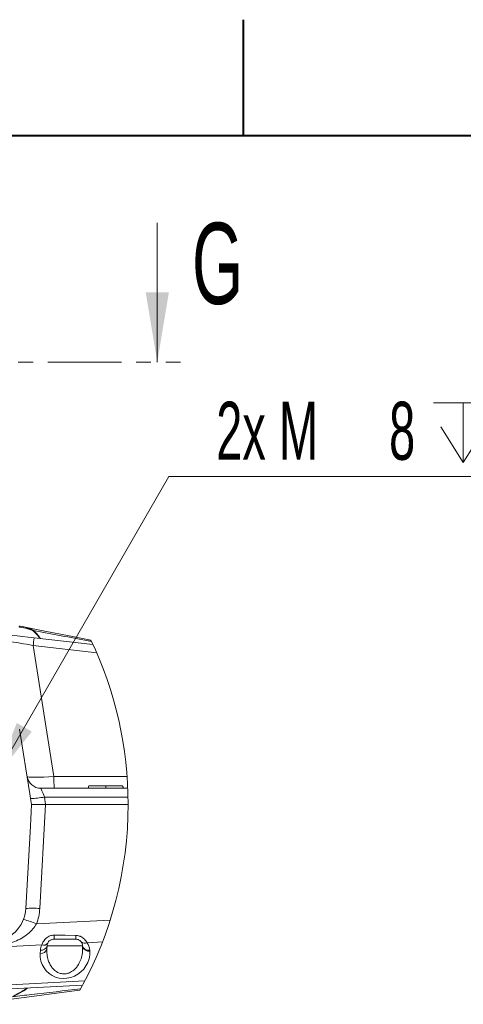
# Model space of a CAD drawing. Header units: millimetres. Extents: x 0 to 8410, y 0 to 5940.
# Tile 114 of 256: x 1213 to 1594, y 5092 to 5940. Entities that reach past the tile are written whole.
import ezdxf

# ---------------------------------------------------------------- set-up
doc = ezdxf.new("R2010")
doc.units = ezdxf.units.MM
doc.header["$LTSCALE"] = 10
doc.linetypes.add('CENTER', pattern=[10.16, 6.35, -1.27, 1.27, -1.27])
doc.styles.add('SLDTEXTSTYLE0', font='TXT', dxfattribs={"width": 0.605})
doc.dimstyles.new('SLDDIMSTYLE17', dxfattribs={"dimtxt": 50, "dimasz": 50, "dimexe": 0, "dimexo": 0.0625, "dimgap": 12.5, "dimtad": 0, "dimtih": 1, "dimtoh": 1, "dimdec": 1, "dimlfac": 0.5, "dimrnd": 1e-09, "dimzin": 12, "dimdsep": 46, "dimtxsty": 'SLDTEXTSTYLE0', "dimblk1": 'NONE', "dimsah": 1, "dimcen": 0, "dimadec": 0, "dimazin": 0, "dimtfac": 1, "dimtmove": 0, "dimatfit": 3, "dimldrblk": 'NONE', "dimfxl": 1, "dimfrac": 2, "dimtolj": 1, "dimtzin": 12, "dimarcsym": 0})

# ---------------------------------------------------------------- blocks, each defined once
blk = doc.blocks.new('SW_SYMBOL_HOLE_DEPTH')
at = {"color": 0, "linetype": 'Continuous', "lineweight": 0}
for p, q in [((0, 8750), (8000, 8750)), ((4000, 8750), (4000, 750)), ((1000, 5550), (4000, 750)), ((7000, 5550), (4000, 750))]:
    blk.add_line(p, q, dxfattribs=at)
blk = doc.blocks.new('*D65')
at = {"color": 7, "linetype": 'Continuous', "lineweight": 0}
for p, q in [((1191.52, 5287.04), (1340.87, 5546.36)), ((1340.87, 5546.36), (1691.81, 5546.36)), ((1183.23, 5272.66), (1191.52, 5287.04))]:
    blk.add_line(p, q, dxfattribs=at)
blk.add_solid([(1191.52, 5287.04), (1222.97, 5326.63), (1209.97, 5334.11)], dxfattribs=at)
at = {"color": 7, "linetype": 'Continuous', "lineweight": 0, "xscale": 0.0064453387, "yscale": 0.0064453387, "zscale": 0.0064453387}
blk.add_blockref('SW_SYMBOL_HOLE_DEPTH', (1568.72, 5553.59), dxfattribs=at)
at = {"color": 7, "linetype": 'Continuous', "lineweight": 0, "char_height": 50, "attachment_point": 1, "style": 'SLDTEXTSTYLE0'}
for s, insert in [('2x M', (1381.75, 5610.81)), ('8', (1530.58, 5610.81)), ('8', (1637.79, 5610.95))]:
    blk.add_mtext(s, dxfattribs=dict(at, insert=insert))
blk = doc.blocks.new('_NONE')

msp = doc.modelspace()

# ---------------------------------------------------------------- linework, layer by layer
at = {"color": 7, "linetype": 'Continuous', "lineweight": 40}
for p, q in [((1405, 5940), (1405, 5840)), ((8310, 5840), (200, 5840))]:
    msp.add_line(p, q, dxfattribs=at)
at = {"color": 7, "linetype": 'Continuous', "lineweight": 0}
for p, q in [((1330.976735, 5765.050987), (1330.976735, 5645.050987)), ((1224.825203, 5407.409642), (1275.602757, 5401.61619)), ((1212.460339, 5328.614805), (1221.249401, 5273.123358)), ((1230.749666, 5277.850006), (1305.58747, 5277.850006)), ((1286.741554, 5279.84998), (1272.104799, 5279.84998)), ((1301.037848, 5279.84998), (1286.741554, 5279.84998)), ((1221.249401, 5273.123358), (1221.921861, 5268.98918)), ((1221.921861, 5268.98918), (1222.757041, 5263.828967)), ((1234.768211, 5263.849948), (1234.701812, 5263.851736)), ((1234.768211, 5263.849948), (1305.885851, 5263.849948)), ((1221.68833, 5245.113228), (1217.789471, 5174.178455)), ((1236.07856, 5142.163966), (1235.937058, 5139.463161)), ((1260.682761, 5147.850011), (1242.070376, 5147.850011)), ((1266.71046, 5141.480062), (1266.674578, 5142.163966)), ((1266.658723, 5108.176563), (996.828258, 5093.953345))]:
    msp.add_line(p, q, dxfattribs=at)
at = {"color": 7, "linetype": 'CENTER', "lineweight": 0}
msp.add_line((627.062487, 5645.050987), (1350.976735, 5645.050987), dxfattribs=at)
at = {"color": 8, "linetype": 'Continuous', "lineweight": 0}
for p, q in [((1224.360168, 5413.659547), (1224.051654, 5413.512085)), ((1224.125206, 5400.712703), (1241.981446, 5287.972782)), ((1278.799116, 5394.474719), (1224.125206, 5400.712703)), ((1241.981446, 5287.972782), (1304.999053, 5287.972782)), ((1233.751595, 5270.268653), (1234.768211, 5263.849948)), ((1305.823147, 5270.268653), (1233.751595, 5270.268653)), ((1234.701812, 5263.851736), (1229.771435, 5174.147938)), ((1226.891219, 5160.942886), (1290.376484, 5164.103244)), ((1231.451332, 5142.800901), (1053.797781, 5133.957241)), ((1266.674578, 5142.163966), (1236.07856, 5142.163966)), ((1283.790409, 5145.40634), (1270.530164, 5144.746278)), ((1230.145275, 5135.536883), (1230.286896, 5138.237808)), ((1272.866427, 5138.237808), (1272.90219, 5137.553785)), ((1013.749539, 5098.360274), (1268.575727, 5111.792658))]:
    msp.add_line(p, q, dxfattribs=at)
at = {"color": 8, "linetype": 'Continuous', "lineweight": 0, "flags": 128}
for points in [[(1212.557733, 5416.722391), (1212.475121, 5416.738604), (1212.392628, 5416.754816), (1212.310135, 5416.771029), (1212.227642, 5416.787241), (1212.14503, 5416.803453), (1212.062537, 5416.819666), (1211.980044, 5416.835878), (1211.897552, 5416.851972)], [(1218.897402, 5287.972782), (1219.38318, 5287.669275), (1220.716297, 5287.444208), (1222.848475, 5287.305925), (1225.703179, 5287.259195), (1229.177296, 5287.305925), (1233.145773, 5287.444208), (1237.465798, 5287.669275), (1241.981446, 5287.972782)], [(1230.749666, 5277.850006), (1230.806529, 5277.706359), (1230.97521, 5277.280424), (1231.249511, 5276.587699), (1231.619656, 5275.652979), (1232.072293, 5274.509881), (1232.591211, 5273.199294), (1233.157813, 5271.768425), (1233.751595, 5270.268653)], [(1242.182314, 5151.315425), (1251.549184, 5151.188705), (1260.807693, 5151.063416)], [(1272.90219, 5137.553785), (1272.819578, 5134.240125), (1272.229015, 5130.954717), (1271.144568, 5127.775763), (1269.592225, 5124.779318), (1267.608821, 5122.036551), (1265.241801, 5119.613145), (1262.547552, 5117.566798), (1259.590447, 5115.946267), (1256.440818, 5114.790295), (1253.174006, 5114.126418), (1249.867737, 5113.970492), (1246.601045, 5114.326094), (1243.451654, 5115.184997), (1240.494906, 5116.526578), (1237.801134, 5118.31877), (1235.434711, 5120.518897), (1233.452022, 5123.074506), (1231.900394, 5125.924561), (1230.816781, 5129.001234), (1230.227053, 5132.230971), (1230.145275, 5135.536883)]]:
    msp.add_lwpolyline(points, dxfattribs=at)
at = {"color": 7, "linetype": 'Continuous', "lineweight": 0, "flags": 128}
for points in [[(1212.113797, 5417.51263), (1212.197363, 5417.496179), (1212.280929, 5417.479847), (1212.364494, 5417.463396), (1212.44806, 5417.446945), (1212.531626, 5417.430614), (1212.615072, 5417.414163), (1212.698638, 5417.397831), (1212.782204, 5417.38138)], [(1212.782323, 5417.38138), (1234.142839, 5413.188432), (1255.070269, 5409.08048), (1273.826062, 5405.39882)], [(1194.770395, 5410.838817), (1196.561396, 5410.634492), (1199.069798, 5410.34827), (1202.235519, 5409.987066), (1205.982625, 5409.559582), (1210.221231, 5409.07595), (1214.84965, 5408.547853), (1219.756901, 5407.987926), (1224.825203, 5407.409642)], [(1272.104799, 5279.84998), (1271.886408, 5279.25), (1271.667897, 5278.6499), (1271.37655, 5277.850006)], [(1286.741554, 5279.84998), (1286.741673, 5279.249881), (1286.741793, 5278.649781), (1286.741912, 5277.850006)], [(1222.757041, 5263.828967), (1222.39238, 5257.598613), (1222.035944, 5251.358483), (1221.68833, 5245.113228)], [(1264.302074, 5103.874538), (1248.480975, 5101.795171), (1222.839772, 5098.425243), (1171.594083, 5091.690038)]]:
    msp.add_lwpolyline(points, dxfattribs=at)
at = {"color": 8, "linetype": 'Continuous', "lineweight": 0}
for centre, radius, start, end in [((1179.529396, 5199.012892), 206.571053, 77.532484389, 83.921355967), ((1029.490867, 5424.441891), 196.075496, 353.048987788, 355.016677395), ((1333.034294, 5285.697756), 91.081265, 178.56871823, 184.942851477), ((1220.840118, 5334.318062), 65.337838, 270.948640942, 281.39729287), ((1223.634181, 5116.733145), 57.741876, 83.898635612, 95.809504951), ((1187.371061, 5176.479448), 42.464428, 338.538719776, 356.852591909), ((1202.08399, 5105.767026), 60.496068, 65.791176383, 76.970166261), ((1208.250799, 5150.676943), 33.937521, 355.221831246, 1.077994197), ((1234.111445, 5150.492186), 26.702359, 354.321339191, 1.225793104), ((1242.270459, 5137.609894), 12.000003, 154.368350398, 177.000561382), ((1231.015891, 5143.397292), 5.21073, 261.95778329, 346.308756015), ((1232.986292, 5147.011854), 4.481988, 249.972391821, 325.070838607), ((1268.471532, 5148.470576), 4.255392, 225.830511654, 298.931935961), ((1271.856503, 5143.490669), 5.349064, 194.360681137, 280.882990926), ((1271.892335, 5142.806557), 5.348964, 194.358652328, 280.882448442), ((1260.880599, 5137.60895), 12.002315, 3.00337285, 36.488584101), ((1230.874265, 5140.696492), 5.210853, 261.958039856, 346.309019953)]:
    msp.add_arc(centre, radius, start, end, dxfattribs=at)
at = {"color": 7, "linetype": 'Continuous', "lineweight": 0}
for centre, radius, start, end in [((977.376656, 5263.850098), 328.509195, 359.999973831, 25.523551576), ((1230.749713, 5289.850068), 12.000062, 189.000301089, 269.999777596), ((977.376388, 5263.849904), 328.509463, 330.858155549, 0.000007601), ((1187.376611, 5175.849942), 30.458757, 185.330888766, 356.854196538), ((1242.07084, 5141.849735), 6.000513, 154.366529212, 176.998196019), ((1260.683096, 5141.850117), 5.999696, 2.998562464, 36.492727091)]:
    msp.add_arc(centre, radius, start, end, dxfattribs=at)
at = {"color": 8, "linetype": 'Continuous', "lineweight": 0}
for points, knots in [([(1212.782204, 5417.38138), (1212.769958, 5417.368596), (1212.725768, 5417.322466), (1212.691352, 5417.185347), (1212.622667, 5416.982929), (1212.581335, 5416.817091), (1212.557733, 5416.722391)], [0, 0, 0, 0, 0.0750889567, 0.2709628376, 0.5836919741, 1, 1, 1, 1]), ([(1224.050462, 5413.511489), (1224.050064, 5413.511886), (1223.79938, 5413.762661), (1222.22849, 5414.518822), (1218.388326, 5415.54743), (1214.812792, 5416.267959), (1212.557733, 5416.722391)], [0, 0, 0, 0, 0.0001406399, 0.0887397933, 0.4252756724, 1, 1, 1, 1]), ([(1212.782204, 5417.38138), (1212.782243, 5417.38138), (1215.11327, 5417.381384), (1218.757878, 5416.198732), (1222.465665, 5414.787906), (1224.142659, 5414.142962), (1224.292572, 5413.660007), (1224.357744, 5413.660024), (1224.357783, 5413.660024)], [0, 0, 0, 0, 0.0000097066, 0.5694080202, 0.9054111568, 0.9840822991, 0.9999902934, 1, 1, 1, 1]), ([(1229.895889, 5406.83112), (1229.690759, 5407.15196), (1228.093273, 5409.650561), (1225.933818, 5411.713791), (1224.051654, 5413.512085)], [0, 0, 0, 0, 0.1284081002, 1, 1, 1, 1]), ([(1274.30278, 5404.396031), (1273.315373, 5404.579912), (1264.627767, 5406.197766), (1247.980396, 5409.288742), (1232.318771, 5412.186859), (1224.358975, 5413.659785)], [0, 0, 0, 0, 0.0593189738, 0.5219124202, 1, 1, 1, 1]), ([(1224.360168, 5413.659547), (1226.248129, 5411.847674), (1228.456892, 5409.727928), (1230.079066, 5407.156755), (1230.314672, 5406.783317)], [0, 0, 0, 0, 0.8547595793, 1, 1, 1, 1]), ([(1226.891219, 5160.942886), (1225.932868, 5159.48362), (1223.838063, 5156.293894), (1219.493716, 5152.201485), (1214.226608, 5148.553609), (1208.283161, 5145.625414), (1200.664544, 5143.034067), (1191.343883, 5141.392577), (1181.810973, 5141.404962), (1173.579582, 5142.665979), (1167.277294, 5144.485677), (1161.7044, 5146.904012), (1157.080447, 5149.687769), (1152.893581, 5153.025452), (1150.713332, 5155.719806), (1149.600207, 5157.095407)], [0, 0, 0, 0, 0.059220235, 0.1294461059, 0.2012033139, 0.2766022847, 0.3539475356, 0.4742627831, 0.5966655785, 0.6763798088, 0.7568217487, 0.8190500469, 0.8824441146, 0.9399818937, 1, 1, 1, 1]), ([(1231.451332, 5142.800901), (1231.912465, 5143.856895), (1232.87339, 5146.057413), (1235.283299, 5148.864955), (1238.266509, 5150.732477), (1240.713684, 5151.299208), (1241.93385, 5151.312681), (1242.182314, 5151.315425)], [0, 0, 0, 0, 0.2364363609, 0.492694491, 0.7487196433, 0.9488315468, 1, 1, 1, 1]), ([(1260.807693, 5151.063416), (1261.080293, 5151.052393), (1262.356341, 5151.000791), (1263.821896, 5150.598671), (1266.10396, 5149.544593), (1268.393699, 5147.885928), (1269.830287, 5145.774785), (1270.530164, 5144.746278)], [0, 0, 0, 0, 0.0677314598, 0.3170527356, 0.3688251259, 0.6925041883, 1, 1, 1, 1]), ([(1235.937058, 5139.463161), (1235.927674, 5137.837112), (1235.908712, 5134.551273), (1236.853505, 5130.175631), (1238.334607, 5126.423582), (1240.375762, 5123.074804), (1243.223708, 5120.20852), (1246.668907, 5118.396973), (1250.036876, 5117.745461), (1253.244912, 5118.048534), (1256.688587, 5119.331728), (1259.703984, 5121.551984), (1262.168799, 5124.434251), (1264.225618, 5127.828493), (1265.847695, 5132.101149), (1266.757242, 5136.900555), (1266.725062, 5140.050693), (1266.71046, 5141.480062)], [0, 0, 0, 0, 0.080246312, 0.1621577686, 0.219446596, 0.2791486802, 0.3550669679, 0.4161791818, 0.4688497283, 0.5225418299, 0.5733969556, 0.6489647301, 0.7047411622, 0.7601754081, 0.8444480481, 0.9294185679, 1, 1, 1, 1]), ([(1206.288158, 5098.515723), (1209.067016, 5099.90439), (1213.345654, 5102.042537), (1217.309398, 5104.712571), (1218.698799, 5105.648492)], [0, 0, 0, 0, 0.6494723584, 1, 1, 1, 1]), ([(1219.453036, 5105.688308), (1217.932702, 5104.661108), (1213.820561, 5101.882778), (1209.377428, 5099.663755), (1206.577003, 5098.265145)], [0, 0, 0, 0, 0.3697184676, 1, 1, 1, 1]), ([(1206.577003, 5098.265145), (1211.930782, 5098.882152), (1231.391285, 5101.124914), (1250.848222, 5103.398433), (1264.952361, 5105.046485)], [0, 0, 0, 0, 0.2751100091, 1, 1, 1, 1])]:
    msp.add_open_spline(points, degree=3, knots=knots, dxfattribs=at)
at = {"color": 7, "linetype": 'Continuous', "lineweight": 0}
for points, knots in [([(1301.037848, 5279.84998), (1301.110669, 5279.649941), (1301.256303, 5279.249886), (1301.499317, 5278.583309), (1301.669167, 5278.116647), (1301.766216, 5277.850006)], [0, 0, 0, 0, 0.3000473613, 0.6000612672, 1, 1, 1, 1]), ([(1234.701812, 5263.851736), (1233.381326, 5263.87978), (1230.888355, 5263.932724), (1227.499654, 5263.841422), (1224.926261, 5263.822944), (1223.433215, 5263.758338), (1222.841926, 5263.8201), (1222.757041, 5263.828967)], [0, 0, 0, 0, 0.3316273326, 0.6260856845, 0.850766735, 0.9785761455, 1, 1, 1, 1]), ([(1242.070376, 5147.850011), (1241.56427, 5147.815976), (1240.954735, 5147.774986), (1239.890881, 5147.466266), (1239.246794, 5147.173693), (1238.284855, 5146.543568), (1237.4172, 5145.774561), (1236.900938, 5144.867418), (1236.660897, 5144.445632)], [0, 0, 0, 0, 0.22496404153, 0.27093775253, 0.4938387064, 0.53632753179, 0.7844108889, 1, 1, 1, 1]), ([(1265.506446, 5145.418261), (1265.155847, 5145.823701), (1264.513771, 5146.566212), (1263.526959, 5147.15932), (1262.555305, 5147.57778), (1261.817867, 5147.76514), (1261.091883, 5147.841824), (1260.818898, 5147.847287), (1260.682761, 5147.850011)], [0, 0, 0, 0, 0.2858341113, 0.5234677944, 0.6086262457, 0.8536060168, 0.9269942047, 1, 1, 1, 1])]:
    msp.add_open_spline(points, degree=3, knots=knots, dxfattribs=at)
msp.add_solid([(1330.976735, 5645.050987), (1340.976735, 5705.050987), (1320.976735, 5705.050987)], dxfattribs=at)

# ---------------------------------------------------------------- texts
at = {"color": 7, "linetype": 'Continuous', "insert": (1360.881638, 5765.050987), "char_height": 70, "attachment_point": 1, "style": 'SLDTEXTSTYLE0'}
msp.add_mtext('G', dxfattribs=at)

# ---------------------------------------------------------------- dimensions: what is measured, and where the dimension line sits
at = {"color": 7, "linetype": 'Continuous', "lineweight": 0}
dim = msp.add_diameter_dim_2p(p1=(1183.234136, 5272.657648), p2=(1191.519056, 5287.042366), text='2x M<>{\\fGDT;x}8', dimstyle='SLDDIMSTYLE17', override={"dimpost": '<>'}, dxfattribs=at)
dim.commit()
dim.dimension.update_dxf_attribs({"geometry": '*D65', "text_midpoint": (1528.841317, 5584.71364), "dimtype": 163})

doc.saveas('drawing.dxf')
